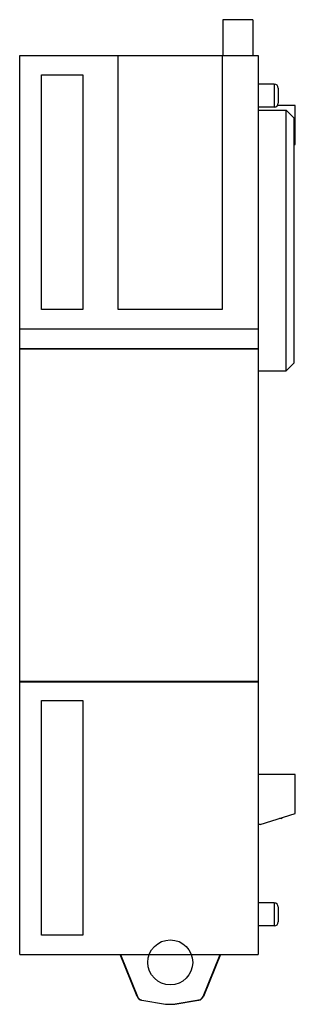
# Model space of a CAD drawing. Header units: millimetres. Extents: x 27.2 to 54.7, y 7.6 to 106.2.
import ezdxf

# ---------------------------------------------------------------- set-up
doc = ezdxf.new("R2010")
doc.units = ezdxf.units.MM
doc.header["$LTSCALE"] = 7.448327
doc.layers.get('0').update_dxf_attribs({"linetype": 'CONTINUOUS'})

msp = doc.modelspace()

# ---------------------------------------------------------------- linework, layer by layer
at = {"color": 7, "linetype": 'CONTINUOUS'}
for p, q in [((47.481, 106.222), (47.481, 102.622)), ((50.481, 106.222), (47.481, 106.222)), ((50.481, 106.222), (50.481, 102.622)), ((27.181, 12.622), (27.181, 102.622)), ((27.181, 102.622), (51.031, 102.622)), ((37.031, 77.202), (37.031, 102.622)), ((47.431, 102.622), (47.431, 77.202)), ((51.031, 102.622), (51.031, 12.622)), ((29.361, 77.202), (29.361, 100.692)), ((29.361, 100.692), (33.501, 100.692)), ((33.501, 100.692), (33.501, 77.202)), ((52.631, 99.771), (51.031, 99.771)), ((52.631, 99.771), (52.631, 97.474)), ((53.031, 99.371), (53.031, 97.874)), ((54.731, 97.622), (52.927, 97.622)), ((54.731, 93.722), (54.731, 97.622)), ((52.631, 97.474), (51.031, 97.474)), ((51.031, 97.173), (53.831, 97.173)), ((53.831, 71.071), (53.831, 97.173)), ((54.631, 96.373), (53.831, 97.173)), ((54.631, 71.871), (54.631, 96.373)), ((54.631, 93.691), (54.731, 93.722)), ((33.501, 77.202), (29.361, 77.202)), ((47.431, 77.202), (37.031, 77.202)), ((27.181, 75.272), (51.031, 75.272)), ((27.181, 73.286), (51.031, 73.286)), ((27.181, 73.272), (51.031, 73.272)), ((51.031, 71.071), (53.831, 71.071)), ((53.831, 71.071), (54.631, 71.871)), ((27.181, 39.972), (51.031, 39.972)), ((27.181, 39.902), (51.031, 39.902)), ((29.361, 38.042), (33.501, 38.042)), ((29.361, 14.552), (29.361, 38.042)), ((33.501, 38.042), (33.501, 14.552)), ((54.731, 30.622), (51.031, 30.622)), ((54.731, 26.722), (54.731, 30.622)), ((51.231, 25.622), (54.731, 26.722)), ((53.331, 26.222), (53.14, 26.222)), ((53.331, 26.222), (53.418, 26.31)), ((51.231, 25.622), (51.031, 25.622)), ((52.631, 17.771), (51.031, 17.771)), ((52.631, 17.771), (52.631, 15.474)), ((53.031, 17.371), (53.031, 15.874)), ((52.631, 15.474), (51.031, 15.474)), ((33.501, 14.552), (29.361, 14.552)), ((27.181, 12.622), (51.031, 12.622)), ((38.916, 8.405), (37.212, 12.622)), ((37.249, 12.622), (38.953, 8.405)), ((45.509, 8.405), (47.213, 12.622)), ((47.25, 12.622), (45.546, 8.405)), ((38.953, 8.405), (38.916, 8.405)), ((39.405, 8.039), (39.368, 8.039)), ((39.405, 8.039), (41.769, 7.622)), ((42.692, 7.622), (45.057, 8.039)), ((45.093, 8.039), (42.729, 7.622)), ((45.093, 8.039), (45.057, 8.039)), ((45.509, 8.405), (45.546, 8.405)), ((41.769, 7.622), (42.692, 7.622))]:
    msp.add_line(p, q, dxfattribs=at)
msp.add_circle((42.231, 11.822), 2.25, dxfattribs=at)
for centre, start, end in [((52.631, 99.371), 0, 90), ((52.631, 97.874), 270, 360), ((52.631, 17.371), 0, 90), ((52.631, 15.874), 270, 360)]:
    msp.add_arc(centre, 0.4, start, end, dxfattribs=at)
for centre, major_axis, start_param, end_param in [((39.472, 8.63), (0.6, 0), -2.75762, -1.745329), ((39.509, 8.63), (0.6, 0), -2.75762, -1.745329), ((44.953, 8.63), (-0.6, 0), 1.745329, 2.75762), ((44.989, 8.63), (0.6, 0), -1.396263, -0.383972)]:
    msp.add_ellipse(centre, major_axis=major_axis, ratio=0.999925, start_param=start_param, end_param=end_param, dxfattribs=at)

doc.saveas('drawing.dxf')
